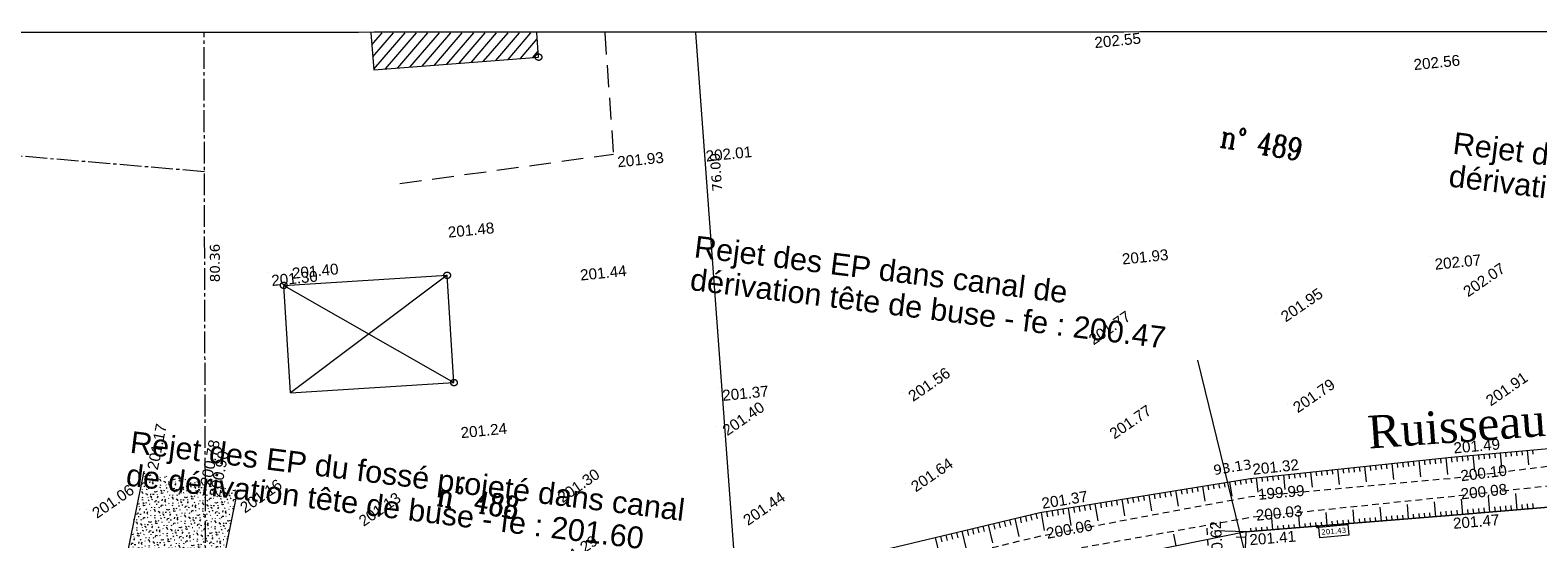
# Model space of a CAD drawing. Header units: millimetres. Extents: x -446952 to 537903, y -185749 to 168493.
# Tile 74 of 155: x -56434 to 81995, y 121791 to 168493. Entities that reach past the tile are written whole.
import ezdxf
from ezdxf.xclip import XClip

# ---------------------------------------------------------------- set-up
doc = ezdxf.new("R2010")
doc.units = ezdxf.units.MM
doc.header["$MEASUREMENT"] = 0
doc.header["$XCLIPFRAME"] = 0
for name, pattern in [('Cadastre', [2900.0000000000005, 2000, -299.9999999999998, 299.9999999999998, -300.0000000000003]), ('CHEMIN', [3000, 2000, -1000]), ('FOSSE', [1000, 600, -400]), ('Wipeout_Contour', [1000, 0, -1000])]:
    doc.linetypes.add(name, pattern=pattern)
for name, color, linetype in [('02 AF-17-0322 ZAE POMME- CHANTIER-2018-09-26_2_0000-VALORIS-NOUE DERIV BASSIN', 7, 'Continuous'), ('02 AF-17-0322 ZAE POMME- CHANTIER-2018-09-26_2_0000-VALORIS-NOUE DERIV BASSIN TEXTE ET COTES', 7, 'Continuous'), ('02 AF-17-0322 ZAE POMME- CHANTIER-2018-09-26_2_02-PAP-EP TEXTE POUR 2000°', 7, 'Continuous'), ('02 AF-17-0322 ZAE POMME- CHANTIER-2018-09-26_2_2D - Dessins placés - Géomètre.2D', 7, 'Continuous'), ('02 AF-17-0322 ZAE POMME- CHANTIER-2018-09-26_2_X-PAP-PL_PT_1_TN décapé', 7, 'Continuous'), ('02 AF-17-0322 ZAE POMME- CHANTIER-2018-09-26_2_X-PTS TOPO-TEXTE TOPOALT', 7, 'Continuous'), ('02 AF-17-0322 ZAE POMME- CHANTIER-2018-09-26_2_X-PTS TOPO-TOPOPOINT', 7, 'Continuous'), ('02 AF-17-0322 ZAE POMME- CHANTIER-2018-09-26_2_Y - FDP TOPO-COTATION', 7, 'Continuous'), ('02 AF-17-0322 ZAE POMME- CHANTIER-2018-09-26_2_Y - FDP TOPO-LIMITES_ 08115', 7, 'Continuous'), ('02 AF-17-0322 ZAE POMME- CHANTIER-2018-09-26_2_Y-FDP TOPO-CADASTRE', 7, 'Continuous'), ('02 AF-17-0322 ZAE POMME- CHANTIER-2018-09-26_2_Y-FDP TOPO-CADASTRE_NUMERO', 7, 'Continuous'), ('02 AF-17-0322 ZAE POMME- CHANTIER-2018-09-26_2_Y-FDP TOPO-TOP_AXE_FOSSE', 7, 'Continuous'), ('02 AF-17-0322 ZAE POMME- CHANTIER-2018-09-26_2_Y-FDP TOPO-TOP_BARBULE', 7, 'Continuous'), ('02 AF-17-0322 ZAE POMME- CHANTIER-2018-09-26_2_Y-FDP TOPO-TOP_BATI', 7, 'Continuous'), ('02 AF-17-0322 ZAE POMME- CHANTIER-2018-09-26_2_Y-FDP TOPO-TOP_BORNE', 7, 'Continuous'), ('02 AF-17-0322 ZAE POMME- CHANTIER-2018-09-26_2_Y-FDP TOPO-TOP_TALUS', 7, 'Continuous'), ('02 AF-17-0322 ZAE POMME- CHANTIER-2018-09-26_2_Y-FDP TOPO-TOP_VEGETATION', 7, 'Continuous'), ('2D - Dessins placés - Géomètre.2D', 7, 'Continuous')]:
    doc.layers.add(name, color=color, linetype=linetype)
doc.styles.add('STYLE_GENERE_1', font='txt')
doc.styles.add('STYLE_GENERE_3', font='verdana.ttf')
doc.styles.add('STYLE_GENERE_4', font='txt')
doc.styles.add('STYLE_GENERE_5', font='Complex.shx')

# ---------------------------------------------------------------- blocks, each defined once
blk = doc.blocks.new('Dessin_1_2', base_point=(-56559339.05599064, -2771872407.820994))
at = {"color": 254, "linetype": 'Wipeout_Contour', "lineweight": 0, "ltscale": 2094265.569888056}
blk.add_wipeout([(-446952.2139278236, -185748.9586169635), (537903.0822630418, -185748.9586169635), (537903.0822630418, 168492.6257651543), (-446952.2139278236, 168063.63398955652)], dxfattribs=at).dxf.layer = '02 AF-17-0322 ZAE POMME- CHANTIER-2018-09-26_2_2D - Dessins placés - Géomètre.2D'
at = {"layer": '02 AF-17-0322 ZAE POMME- CHANTIER-2018-09-26_2_0000-VALORIS-NOUE DERIV BASSIN TEXTE ET COTES', "linetype": 'Continuous', "lineweight": 15}
blk.add_hatch(color=7, dxfattribs=at).paths.add_polyline_path([(61903.42786412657, 122997.8688778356, 0.9999999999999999), (61639.79315378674, 122816.4942949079, 0.9999999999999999)])
at = {"layer": '02 AF-17-0322 ZAE POMME- CHANTIER-2018-09-26_2_Y-FDP TOPO-TOP_BATI', "linetype": 'Continuous', "lineweight": 15, "true_color": 0xa80f02}
h = blk.add_hatch(dxfattribs=at)
h.set_pattern_fill('ANSI31_0002', color=14, style=0, pattern_type=2)
h.set_pattern_definition([(49.07993348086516, (-56559339.05599064, -2771872407.820994), (-599.7757526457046, 519.9098403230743), [])])
h.paths.add_polyline_path([(-9925.195005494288, 168253.9979927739), (-25142.24242226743, 168247.36961984), (-24883.75716337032, 164853.1866213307), (-9755.052448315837, 166019.8463853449)])
at = {"layer": '02 AF-17-0322 ZAE POMME- CHANTIER-2018-09-26_2_Y-FDP TOPO-TOP_VEGETATION', "linetype": 'Continuous', "lineweight": 15, "true_color": 0xa80f02}
h = blk.add_hatch(dxfattribs=at)
h.set_pattern_fill('HAIE_0002', color=14, style=0, pattern_type=2)
h.set_pattern_definition([(143.8171184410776, (-56558188.11986396, -2771871606.982834), (-29157.35111683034, 21209.64110749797), [120.678, -42258.5622]), (196.0921233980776, (-56559659.66693257, -2771870413.207602), (1647.716940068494, 1133.591145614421), [126.2599999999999, -6198.295320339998]), (141.4545852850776, (-56559781.03700019, -2771870448.155373), (-21327.55265322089, 16885.95563844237), [136.92, -47946.3411206]), (145.7775777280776, (-56558620.61845042, -2771871913.552583), (-8963.38960820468, 5971.402409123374), [172.99, -38453.4258316]), (62.97000084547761, (-56559501.1441089, -2771871106.227078), (11323.33946697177, 22355.80424209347), [155.52, -54433.8562558]), (118.1868804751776, (-56559428.14131548, -2771871242.685395), (-1133.591145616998, 1647.716940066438), [154.7599999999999, -17956.01027627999]), (62.59955915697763, (-56559045.99290168, -2771869887.234101), (13485.18220156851, 26270.70347356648), [96.83399999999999, -33903.166]), (103.9710270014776, (-56557945.33403344, -2771871336.234712), (-1753.056496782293, 6076.741965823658), [97.39999999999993, -16990.60749063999]), (157.4323151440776, (-56557973.62820914, -2771871245.001825), (-6696.207316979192, 2675.968528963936), [115.3, -40381.6134626]), (169.5270722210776, (-56557993.90375745, -2771871044.569451), (1647.716940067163, 1133.591145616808), [72.55399999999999, -2755.87312474]), (190.7775777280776, (-56558605.52261093, -2771869964.484492), (34298.60906033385, 6603.439749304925), [155.74, -54470.26113500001]), (79.52707222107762, (-56558778.89070528, -2771870104.586552), (-1133.591145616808, 1647.716940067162), [112.844, -2715.58312474]), (82.89353288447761, (-56558603.40610599, -2771870329.596202), (2465.289415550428, 21116.87353988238), [68.55999999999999, -24014.6291576]), (69.22222575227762, (-56558393.82192311, -2771870614.121544), (8542.031381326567, 22869.93003652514), [90.09999999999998, -31532.67660159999]), (162.8172354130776, (-56559525.36681974, -2771870196.276278), (-12258.82348832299, 3704.220117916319), [92.23999999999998, -48322.6337476]), (106.7824005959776, (-56558729.7752355, -2771870990.662979), (-13404.98662305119, 44184.91070075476), [149.5599999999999, -52348.05899359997]), (149.8732481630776, (-56558772.91897884, -2771870847.499654), (-3914.899231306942, 2161.842734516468), [119.84, -41927.7520832]), (149.5439656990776, (-56558316.04299983, -2771871058.512497), (-3914.899231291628, 2161.842734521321), [175.9199999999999, -32929.97071439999]), (75.71299738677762, (-56558331.10389484, -2771871117.426073), (514.1257944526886, 2781.308085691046), [60.53999999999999, -21199.7516254]), (97.96202104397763, (-56558272.61976242, -2771871333.205189), (-1133.591145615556, 1647.716940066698), [38.22599999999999, -4433.909954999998]), (165.7129973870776, (-56558737.33595408, -2771871562.952272), (-2781.308085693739, 514.1257944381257), [121.14, -21139.1516254]), (193.9710270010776, (-56558759.62671149, -2771871329.385823), (6076.741965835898, 1753.05649673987), [97.40399999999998, -16990.60349063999]), (54.32594857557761, (-56559157.67522921, -2771871354.234918), (13590.52175821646, 19060.37036195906), [66.77999999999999, -53074.54102240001]), (151.0921233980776, (-56559158.02399247, -2771870891.021471), (-2781.308085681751, 514.1257944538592), [38.226, -4433.909954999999]), (79.52707222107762, (-56559062.44735318, -2771870617.804135), (-1133.591145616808, 1647.716940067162), [48.36999999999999, -2780.05712474]), (90.83700469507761, (-56558774.76125669, -2771870613.556797), (-619.4653511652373, 4429.025025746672), [41.15799999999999, -7169.94455092]), (165.7129973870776, (-56559221.8162156, -2771870305.45627), (-2781.308085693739, 514.1257944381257), [60.62, -21199.6716254]), (34.52707222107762, (-56559612.54842082, -2771870775.276388), (-1133.591145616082, 1647.716940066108), [100, -1900]), (180.8370046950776, (-56559375.14419057, -2771872174.594809), (4429.025025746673, 619.4653511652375), [123.14, -7087.96255092]), (177.6571745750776, (-56559673.68304297, -2771871529.399646), (7210.333111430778, 105.339556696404), [142.448, -9857.552000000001]), (70.91142403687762, (-56559860.00913751, -2771871650.596197), (3190.094323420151, 9477.515402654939), [134.434, -47067.26088479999]), (171.2627768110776, (-56560006.57545607, -2771871246.683545), (-43367.33822510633, 6578.295770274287), [133.152, -46557.31811999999]), (60.23702600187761, (-56560202.47552437, -2771870821.119299), (2161.842734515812, 3914.899231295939), [183.52, -59749.776255]), (161.9324288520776, (-56559236.001771, -2771871954.57485), (-31213.85429357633, 10084.408764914), [122, -42679.869118]), (79.52707222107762, (-56559053.98918661, -2771872188.896739), (-1133.591145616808, 1647.716940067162), [56.422, -2772.005124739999]), (187.9620210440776, (-56559430.38220613, -2771871521.046467), (1647.71694006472, 1133.591145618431), [50.87, -4421.265954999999]), (201.9982645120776, (-56559089.74315803, -2771871895.464291), (9372.175845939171, 4020.238788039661), [157.76, -18281.32891458]), (79.52707222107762, (-56559746.34684727, -2771871110.086754), (-1133.591145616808, 1647.716940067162), [141.422, -2687.00512474])])
h.paths.add_polyline_path([(-37401.71758743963, 126289.9722172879), (-46004.4326035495, 128014.508577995), (-49595.78183556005, 110099.343072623), (-40993.06681525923, 108374.8067058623)])
at = {"layer": '02 AF-17-0322 ZAE POMME- CHANTIER-2018-09-26_2_0000-VALORIS-NOUE DERIV BASSIN', "color": 7, "linetype": 'Continuous', "lineweight": 15, "flags": 128}
blk.add_lwpolyline([(91711.63653808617, 125425.3029492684), (73855.85331654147, 123926.7702256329), (55170.72377906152, 122426.9389528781), (36316.43799499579, 118607.6837927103), (17325.20855025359, 114782.8220166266), (3127.860938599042, 111380.5461749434), (-28410.87591142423, 104932.8168458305), (-38552.1051281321, 102305.9456124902), (-51292.64427984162, 102475.7382534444), (-73253.95557686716, 103352.6194356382), (-90001.93355006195, 103813.0386020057), (-113721.8953134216, 106251.1159684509), (-139344.3515317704, 106900.8698686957), (-162975.4193525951, 107905.9155290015), (-173992.3208708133, 108148.2739020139)], dxfattribs=at)
at = {"layer": '02 AF-17-0322 ZAE POMME- CHANTIER-2018-09-26_2_0000-VALORIS-NOUE DERIV BASSIN TEXTE ET COTES', "color": 7, "linetype": 'Continuous', "lineweight": 15, "flags": 128}
blk.add_lwpolyline([(61971.75930433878, 121888.7215862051), (61887.07300851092, 122865.0421816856), (64556.53905745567, 123096.5923434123), (64641.22535351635, 122120.2717479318)], close=True, dxfattribs=at)
at = {"layer": '02 AF-17-0322 ZAE POMME- CHANTIER-2018-09-26_2_02-PAP-EP TEXTE POUR 2000°', "color": 30, "linetype": 'Continuous', "lineweight": 15, "true_color": 0xff6600, "flags": 128}
blk.add_lwpolyline([(50742.93677967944, 138182.6864546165), (58104.98124261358, 108167.8109364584)], dxfattribs=at)
at = {"layer": '02 AF-17-0322 ZAE POMME- CHANTIER-2018-09-26_2_X-PTS TOPO-TOPOPOINT', "color": 14, "linetype": 'Continuous', "lineweight": 15, "true_color": 0xa80f02}
for p, q in [((40925.91057362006, 168058.2056040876), (40925.95176648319, 168058.2339437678)), ((-9756.441751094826, 166018.8667098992), (-9756.40055823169, 166018.8950495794)), ((70227.72408782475, 166035.1312411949), (70227.76528068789, 166035.1595813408)), ((-2881.293519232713, 157113.7940855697), (-2881.252326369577, 157113.8224257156)), ((5229.805665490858, 157636.5830632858), (5229.846858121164, 157636.6114029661)), ((-18442.20336626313, 150652.8007071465), (-18442.16217339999, 150652.8290468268)), ((43449.67372476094, 148187.7012974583), (43449.71491762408, 148187.7296371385)), ((-32748.91903886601, 146880.6155649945), (-32748.87784600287, 146880.6439046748)), ((72160.06243199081, 147711.9606472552), (72160.10362485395, 147711.9889874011)), ((-34651.61333984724, 146212.5825514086), (-34651.57214698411, 146212.6108910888)), ((-18146.30325447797, 145987.1630184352), (-18146.26206161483, 145987.1913581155)), ((-6297.862698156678, 146715.8178435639), (-6297.821505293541, 146715.8461832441)), ((-33150.31936096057, 145064.4462308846), (-33150.27816809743, 145064.4745705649)), ((74637.75232288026, 144814.0643369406), (74637.7935157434, 144814.0926770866)), ((57894.12040419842, 142508.7940613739), (57894.16159706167, 142508.8224010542)), ((40255.71857176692, 140408.4720592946), (40255.75976463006, 140408.5003994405)), ((-17521.34679287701, 136133.0943149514), (-17521.30560001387, 136133.1226546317)), ((6750.509547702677, 135662.3018882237), (6750.550740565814, 135662.330227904)), ((23684.88500260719, 135217.926279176), (23684.92619547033, 135217.9546188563)), ((76717.16933574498, 134796.0868021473), (76717.21052860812, 134796.115141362)), ((59009.2248059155, 134171.2409313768), (59009.26599877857, 134171.2692705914)), ((-17274.5009777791, 132240.9267481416), (-17274.45978491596, 132240.9550878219)), ((6626.430569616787, 132077.0270284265), (6626.471762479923, 132077.0553681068)), ((42162.15540788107, 131769.3182481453), (42162.19660074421, 131769.3465882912)), ((74041.63494024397, 129304.2684718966), (74041.6761331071, 129304.2968115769)), ((-46004.4326035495, 128014.508577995), (-46004.39141068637, 128014.5369181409)), ((74380.88585173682, 127385.5965761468), (74380.92704459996, 127385.6249158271)), ((-40337.70854707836, 126125.6818594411), (-40337.66735421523, 126125.7101991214)), ((23936.384575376, 126907.6989707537), (23936.42576823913, 126907.727310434)), ((55595.52645932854, 127335.2741803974), (55595.56765219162, 127335.302519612)), ((-38780.0802067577, 125223.6541649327), (-38780.03901389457, 125223.6825041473)), ((-37666.81959952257, 124967.5315166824), (-37666.77840665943, 124967.5598563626)), ((-8504.23030724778, 125916.9985996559), (-8504.189114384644, 125917.0269393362)), ((55669.50208687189, 125689.2742980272), (55669.54327973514, 125689.3026377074)), ((74393.16485862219, 125728.709670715), (74393.20605148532, 125728.7380099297)), ((-51252.95031589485, 124478.9054272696), (-51252.90912303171, 124478.9337674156)), ((-26763.83552148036, 123751.0156556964), (-26763.79432861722, 123751.0439953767)), ((8523.830966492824, 123828.5691891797), (8523.87215935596, 123828.59752886)), ((36285.22101550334, 124200.0322309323), (36285.26220836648, 124200.0605706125)), ((55589.05768061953, 123771.9601113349), (55589.09887348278, 123771.9884510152)), ((73855.85483622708, 123926.7679601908), (73855.89602885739, 123926.7962998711)), ((36361.87803599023, 122066.7154015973), (36361.91922885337, 122066.7437412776)), ((51590.87358967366, 122767.9611565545), (51590.91478253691, 122767.9894962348)), ((55170.72529874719, 122426.9366869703), (55170.76649161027, 122426.9650266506))]:
    blk.add_line(p, q, dxfattribs=at)
at = {"layer": '02 AF-17-0322 ZAE POMME- CHANTIER-2018-09-26_2_Y - FDP TOPO-LIMITES_ 08115', "color": 14, "linetype": 'Continuous', "lineweight": 15, "true_color": 0xa80f02, "flags": 128}
blk.add_lwpolyline([(4654.188888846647, 168260.3486067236), (8365.726632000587, 117996.9611717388)], dxfattribs=at)
at = {"layer": '02 AF-17-0322 ZAE POMME- CHANTIER-2018-09-26_2_Y-FDP TOPO-CADASTRE', "color": 171, "linetype": 'Cadastre', "lineweight": 15, "flags": 128}
for points in [[(-40287.29355597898, 106937.6538097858), (-40431.77909620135, 155494.1826784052), (-40469.70712585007, 168240.6931503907)], [(-40431.77909620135, 155494.1826784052), (-62757.32233451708, 157378.8966252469)]]:
    blk.add_lwpolyline(points, dxfattribs=at)
at = {"layer": '02 AF-17-0322 ZAE POMME- CHANTIER-2018-09-26_2_Y-FDP TOPO-TOP_AXE_FOSSE', "color": 14, "linetype": 'FOSSE', "lineweight": 15, "true_color": 0xa80f02, "flags": 128}
for points in [[(-173634.8673415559, 111097.3245427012), (-163207.6016169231, 110641.0908997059), (-138858.8886855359, 109612.6893679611), (-113460.9856147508, 109922.7171577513), (-89260.54483775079, 106018.7731813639), (-73175.35223469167, 105870.708857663), (-51326.87183708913, 104799.6777682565), (-38711.68984758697, 104081.386060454), (-28204.64755857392, 107923.4841531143), (2451.278660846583, 114384.1123436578), (16900.24969277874, 117365.9507334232), (36361.87803599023, 122066.7154015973), (55669.50208687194, 125689.2742980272), (74380.88585173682, 127385.5965761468), (91060.76855275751, 129497.711379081), (118815.3713449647, 130789.4210899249), (135648.1700790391, 132250.540743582), (150938.9589202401, 132823.1529537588), (169238.9449141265, 134503.4792339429), (186000.3987366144, 134734.4871456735), (199469.9472944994, 135798.3597861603), (221187.0273250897, 136848.473183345), (237829.3998902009, 137578.9664750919), (253508.0264389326, 138716.9970367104), (266942.969231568, 141200.2707645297), (285543.7370030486, 145246.8794332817), (298667.8248489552, 146888.7571785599), (320992.3089728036, 150221.1484406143), (335073.829604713, 152343.2890879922), (352159.1325843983, 155753.9162700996), (362952.5965470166, 157002.5380006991), (370561.3023663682, 158698.9225400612), (372109.5853905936, 158664.4020043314)], [(-173542.9280766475, 108848.2862613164), (-163178.9241082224, 108602.2143410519), (-139092.885926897, 108086.1788755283), (-113689.7260663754, 108226.2497078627), (-89790.58080592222, 104497.3686095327), (-51223.4534093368, 103682.5163485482), (-38572.33529032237, 103162.5213818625), (-27796.18539295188, 106507.6032727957), (2881.60526559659, 112724.7341428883), (36367.69665957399, 120320.4178502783), (55589.05768061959, 123771.9601113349), (74393.16485862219, 125728.709670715), (91175.72794382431, 127571.6020036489), (118522.2394477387, 129133.6198691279), (136271.5734843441, 130134.087770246), (151622.2289352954, 131279.5315291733), (169381.8589196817, 132771.3892878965), (186065.41097437, 133094.4586652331), (198563.0856998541, 134058.9771266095), (221075.7912829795, 135386.9987418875), (237791.935274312, 135738.5596204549), (253487.2191026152, 137445.184529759), (267190.4677387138, 139998.9492055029), (285898.6938942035, 143335.3714887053), (299074.8263550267, 145212.1180454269), (321700.8073457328, 149020.1821327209), (335406.6972773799, 151051.4020547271), (353027.8336128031, 154143.6589839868), (363632.4319752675, 155409.2154353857), (370508.4714115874, 157074.9247297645), (372109.5853905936, 158664.4020043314), (373294.2171850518, 156693.7286392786)], [(51590.87358990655, 122767.9611565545), (53308.47933486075, 98289.88706506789), (58791.289141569, 98623.23597911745), (71096.2586050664, 98101.78987681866), (92399.51223733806, 97251.63152487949), (115432.617677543, 96298.87345200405), (124086.636729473, 95877.7570463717)]]:
    blk.add_lwpolyline(points, dxfattribs=at)
at = {"layer": '02 AF-17-0322 ZAE POMME- CHANTIER-2018-09-26_2_Y-FDP TOPO-TOP_BARBULE', "color": 14, "linetype": 'Continuous', "lineweight": 15, "true_color": 0xa80f02}
for p, q in [((69071.47390691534, 128773.7382133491), (69118.90781152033, 128329.3636641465)), ((69568.64949961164, 128826.8082635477), (69616.28632287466, 128380.5327131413)), ((70065.8250920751, 128879.8783137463), (70113.66483422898, 128431.7017626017)), ((70563.00068453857, 128932.9483639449), (70611.04334488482, 128482.8708125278)), ((71060.17627700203, 128986.0184141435), (71220.99487476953, 127479.4232388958)), ((71557.35186946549, 129039.0884643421), (71605.80036736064, 128585.2089114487)), ((72054.52746192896, 129092.1585145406), (72103.17887848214, 128636.3779604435)), ((72551.70305439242, 129145.2285647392), (72600.55738960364, 128687.5470099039)), ((73048.87864685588, 129198.2986149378), (73097.93590095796, 128738.7160593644)), ((73546.05423908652, 129251.3686651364), (73710.25481464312, 127713.0901440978)), ((74043.23269094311, 129304.4093777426), (74084.16629785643, 128840.2586644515)), ((74541.29957610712, 129348.3340637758), (74581.95827452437, 128887.3005644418)), ((75039.3664610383, 129392.2587484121), (75079.62444371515, 128935.7690131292)), ((75537.4333462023, 129436.1834335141), (75577.2906126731, 128984.2374618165)), ((76035.50023159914, 129480.108118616), (76167.02206612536, 127988.7674245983)), ((76533.56711629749, 129524.0328041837), (76572.622950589, 129081.1743596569)), ((77031.6340014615, 129567.9574897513), (77070.2891200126, 129129.6428083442)), ((77529.7008866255, 129611.8821743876), (77567.95528897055, 129178.1112570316)), ((78027.76777178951, 129655.8068599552), (78065.62145816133, 129226.5797057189)), ((78525.83465672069, 129699.7315455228), (78650.677890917, 128284.1202449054)), ((79023.9015418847, 129743.6562301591), (79060.95379631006, 129323.5166035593)), ((79521.9684270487, 129787.5809157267), (79558.61996503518, 129371.9850527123)), ((80020.03531197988, 129831.5056012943), (80056.28613422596, 129420.4535013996)), ((80518.10219714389, 129875.4302859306), (80553.9523031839, 129468.9219505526)), ((81016.1690823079, 129919.3549714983), (81134.3337161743, 128579.473064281)), ((81514.2359674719, 129963.2796561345), (81549.28464133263, 129565.858848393)), ((56144.9085021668, 127393.9169072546), (56285.43523389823, 126077.4218086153)), ((56642.08409463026, 127446.9869574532), (56684.44503278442, 127050.1374267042)), ((57139.25968709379, 127500.0570076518), (57181.82354367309, 127101.3064766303)), ((57636.43527955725, 127553.1270578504), (57679.20205479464, 127152.4755265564)), ((58133.61087202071, 127606.1971085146), (58176.58056614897, 127203.6445755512)), ((58630.78646448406, 127659.2671587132), (58774.69517353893, 126311.0887138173)), ((59127.96205694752, 127712.3372089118), (59171.33758839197, 127305.982674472)), ((59625.13764941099, 127765.4072591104), (59668.71609974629, 127357.1517243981)), ((60122.31324187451, 127818.4773093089), (60166.09461063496, 127408.3207733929)), ((60619.48883457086, 127871.5473595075), (60663.4731217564, 127459.4898228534)), ((61116.66442680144, 127924.6174097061), (61263.95511387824, 126544.7556185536)), ((61613.84001973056, 127977.687459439), (61658.23014446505, 127561.8279217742)), ((62111.01561219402, 128030.7575101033), (62155.60865535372, 127612.9969712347)), ((62608.19120465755, 128083.8275603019), (62652.98716647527, 127664.1660206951)), ((63105.36679712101, 128136.8976105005), (63150.3656778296, 127715.3350701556)), ((63602.54238958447, 128189.967660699), (63753.21505421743, 126778.4225242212)), ((64099.71798204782, 128243.0377108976), (64145.12270007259, 127817.6731690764)), ((64596.89357451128, 128296.1077610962), (64642.50121119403, 127868.8422185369)), ((65094.0691669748, 128349.1778112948), (65139.87972254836, 127920.0112679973)), ((65591.24475943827, 128402.2478614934), (65637.25823343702, 127971.1803174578)), ((66088.42035190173, 128455.3179121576), (66242.47499409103, 127012.0894294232)), ((66585.5959443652, 128508.3879623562), (66632.01525591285, 128073.5184163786)), ((67082.77153682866, 128561.4580120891), (67129.39376680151, 128124.6874663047)), ((67579.94712952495, 128614.5280627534), (67626.77227815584, 128175.8565157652)), ((68077.12272175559, 128667.598112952), (68124.15078881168, 128227.02556476)), ((68574.29831445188, 128720.6681631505), (68731.73493443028, 127245.7563341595)), ((47257.21815384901, 125981.4574802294), (47327.95145984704, 125545.8031450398)), ((47750.75537169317, 126061.5887138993), (47821.01721077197, 125628.8381963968)), ((48244.29258953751, 126141.7199471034), (48314.08296192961, 125711.8732472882)), ((48737.82980738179, 126221.8511803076), (48968.89282500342, 124798.7082405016)), ((49231.36702545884, 126301.9824135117), (49300.21446354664, 125877.9433495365)), ((49724.90424330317, 126382.1136467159), (49793.28021447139, 125960.9783999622)), ((50218.44146114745, 126462.24487992), (50286.34596539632, 126044.0134513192)), ((50711.9786792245, 126542.3761131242), (50779.41171632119, 126127.0485026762)), ((51205.51589706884, 126622.5073458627), (51428.72113145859, 125247.7613701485)), ((51699.05311491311, 126702.6385795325), (51765.54321840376, 126293.1186044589)), ((52192.59033275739, 126782.7698127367), (52258.60896932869, 126376.1536553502)), ((52686.1275508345, 126862.9010459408), (52751.67472025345, 126459.1887062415)), ((53179.66476867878, 126943.032279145), (53244.74047094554, 126542.2237575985)), ((53673.20198629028, 127023.1635123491), (53888.54943791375, 125696.8144993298)), ((54166.73920460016, 127103.2947455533), (54230.87197279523, 126708.2938593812)), ((54660.27642244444, 127183.4259787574), (54723.93772395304, 126791.3289102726)), ((55153.81364028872, 127263.5572124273), (55217.0034748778, 126874.3639616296)), ((55647.73290970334, 127340.846857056), (55689.68801030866, 126947.7993282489)), ((38867.08544909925, 124619.2265157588), (39129.57959848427, 123002.4957228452)), ((39360.62266740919, 124699.3577489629), (39438.899445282, 124217.2423284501)), ((39854.15988502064, 124779.4889821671), (39931.96519620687, 124300.2773798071)), ((40347.69710333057, 124859.6202153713), (40425.03094713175, 124383.3124311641)), ((40841.23432094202, 124939.7514490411), (40918.09669782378, 124466.3474820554)), ((41334.7715387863, 125019.8826817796), (41589.4079054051, 123451.5488520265)), ((41828.30875663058, 125100.0139154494), (41904.22819967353, 124632.4175838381)), ((42321.84597447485, 125180.1451481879), (42397.29395036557, 124715.4526351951)), ((42815.38319278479, 125260.276381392), (42890.3597017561, 124798.4876860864)), ((43308.92041039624, 125340.4076145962), (43383.42545244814, 124881.5227369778)), ((43802.45762847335, 125420.538848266), (44049.23621186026, 123900.6019816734)), ((44295.99484631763, 125500.6700814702), (44369.55695453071, 125047.5928392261)), ((44789.5320641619, 125580.8013146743), (44862.62270522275, 125130.6278901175)), ((45283.06928223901, 125660.9325474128), (45355.68845638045, 125213.6629410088)), ((45776.60649985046, 125741.0637810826), (45848.75420707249, 125296.6979919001)), ((46270.14371792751, 125821.1950138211), (46509.06451831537, 124349.6551108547)), ((46763.68093577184, 125901.3262474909), (46834.88570915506, 125462.7680941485)), ((67630.64968951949, 123427.0787639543), (67528.88892188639, 124694.8301112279)), ((70122.63456772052, 123627.1071787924), (70017.09823909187, 124941.8950490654)), ((72614.61944592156, 123827.1355945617), (72505.30755629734, 125188.9599873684)), ((75106.23153804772, 124031.7048523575), (74988.12697332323, 125438.9811013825)), ((76600.97682329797, 124157.1501884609), (76564.77323191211, 124588.5344808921)), ((77099.22525186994, 124198.9653003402), (77062.76425340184, 124633.4167313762)), ((77597.47368020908, 124240.7804122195), (77475.07899410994, 125699.1756460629)), ((78095.72210878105, 124282.5955240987), (78058.74629591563, 124723.1812332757)), ((78593.97053688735, 124324.410635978), (78556.73731670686, 124768.0634842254)), ((79092.21896545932, 124366.2257478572), (79054.72833796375, 124812.9457356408)), ((79590.46739379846, 124408.0408602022), (79552.71935875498, 124857.8279865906)), ((80088.7158221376, 124449.8559720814), (79962.03101512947, 125959.3701907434)), ((80586.96425070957, 124491.6710839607), (80548.70140126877, 124947.59248849)), ((81085.21267904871, 124533.4861963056), (81046.69242229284, 124992.4747399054)), ((81583.46110738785, 124575.3013081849), (81544.6834433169, 125037.3569908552)), ((32507.1034661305, 123297.9123801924), (32624.25829323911, 122807.2628192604)), ((32993.4319892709, 123414.0354515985), (33110.51395389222, 122923.6910422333)), ((33479.76051194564, 123530.1585234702), (33596.76961431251, 123040.1192652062)), ((33966.08903508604, 123646.2815953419), (34355.87650088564, 122013.8345723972)), ((34452.41755822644, 123762.4046662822), (34569.28093515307, 123272.975711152)), ((34938.74608113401, 123878.5277381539), (35055.53659557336, 123389.4039336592)), ((35425.07460380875, 123994.65080956), (35541.79225622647, 123505.8321570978)), ((35911.40312694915, 124110.7738814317), (36028.15303339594, 123621.8201466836)), ((36399.39935964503, 124218.570349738), (36669.75129226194, 122553.4425931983)), ((36892.93657795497, 124298.7015824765), (36973.57069065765, 123802.0670739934)), ((37386.47379556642, 124378.8328161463), (37466.63644134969, 123885.1021248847)), ((37880.01101341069, 124458.9640493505), (37959.70219204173, 123968.1371757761)), ((38373.54823125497, 124539.0952825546), (38452.7679429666, 124051.1722266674)), ((57662.71017671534, 122626.9651027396), (57576.05165376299, 123706.5703589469)), ((60154.69505491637, 122826.9935175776), (60064.26097096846, 123953.6352967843)), ((60653.09203060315, 122866.9992010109), (60625.73527165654, 123207.8139260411)), ((61151.48900628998, 122907.0048835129), (61123.90571383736, 123250.6418004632)), ((61649.88598197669, 122947.0105669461), (61622.07615578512, 123293.4696748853)), ((62148.28295766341, 122987.0162494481), (62120.24659773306, 123336.2975493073)), ((62646.67993311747, 123027.021933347), (62552.47028817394, 124200.7002350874)), ((63145.07690880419, 123067.0276163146), (63116.58748162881, 123421.9532981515)), ((63643.47388425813, 123107.0332992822), (63614.75792380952, 123464.7811725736)), ((64141.87085994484, 123147.0389822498), (64112.92836552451, 123507.60904653)), ((64640.26783563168, 123187.0446652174), (64611.09880770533, 123550.4369214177)), ((65138.66481131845, 123227.050348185), (65040.67960537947, 124447.7651729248)), ((65637.06178700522, 123267.0560311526), (65607.4396913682, 123636.0926697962)), ((66135.458762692, 123307.0617145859), (66105.61013354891, 123678.9205446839)), ((66633.85573837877, 123347.0673975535), (66603.78057549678, 123721.748419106)), ((67132.25271383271, 123387.0730809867), (67101.95101721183, 123764.5762935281)), ((68129.04666520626, 123467.0844469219), (68098.29190134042, 123850.2320428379)), ((68627.44364089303, 123507.0901298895), (68596.46234305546, 123893.0599167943)), ((69125.84061657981, 123547.0958128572), (69094.632785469, 123935.8877912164)), ((69624.23759226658, 123587.1014958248), (69592.80322741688, 123978.7156656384)), ((70621.0315434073, 123667.1128622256), (70589.14411154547, 124064.3714144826)), ((71119.42851886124, 123707.1185447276), (71087.31455349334, 124107.1992889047)), ((71617.82549478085, 123747.1242281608), (71585.48499544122, 124150.0271633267)), ((72116.22247000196, 123787.1299115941), (72083.65543715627, 124192.8550377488)), ((73113.0164213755, 123867.1412775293), (73079.99632081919, 124278.510786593)), ((73611.41339729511, 123907.1469604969), (73578.1667629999, 124321.3386614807)), ((74109.73468136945, 123948.074628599), (74074.76887915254, 124364.7100306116)), ((74607.98310970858, 123989.8897409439), (74572.80914758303, 124409.0054761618)), ((75604.47996638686, 124073.5199647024), (75568.79118963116, 124498.7699780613)), ((76102.728394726, 124115.3350765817), (76066.78221065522, 124543.6522294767)), ((26671.16119054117, 121904.4355214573), (27064.59178070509, 120256.7309341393)), ((27157.48971368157, 122020.5585928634), (27275.44602815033, 121526.5523679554)), ((27643.81823658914, 122136.6816642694), (27761.70168857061, 121642.9805904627)), ((28130.14675949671, 122252.8047361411), (28247.95734922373, 121759.4088139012)), ((28616.47528286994, 122368.9278075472), (28734.21300964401, 121875.8370364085)), ((29102.80380554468, 122485.0508789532), (29495.02002068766, 120842.432146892)), ((29589.13232845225, 122601.1739508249), (29706.72433048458, 122108.6934823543)), ((30075.46085135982, 122717.2970222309), (30192.97999067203, 122225.1217053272)), ((30561.78937450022, 122833.420093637), (30679.23565155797, 122341.5499278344)), ((31048.11789740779, 122949.5431655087), (31165.49131197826, 122457.9781508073)), ((31534.44642031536, 123065.6662373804), (31925.44826090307, 121428.1333596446)), ((32020.77494322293, 123181.7893087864), (32138.00263281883, 122690.8345967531)), ((48801.56687826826, 121136.7558115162), (48580.09221887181, 122230.0963047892)), ((55170.72529874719, 122426.9366869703), (52318.06710286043, 122539.8117494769)), ((55150.95657802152, 121927.3276422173), (54308.35396231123, 121960.6680623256)), ((55669.12227420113, 122466.9423699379), (55644.06595977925, 122779.0978047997)), ((56167.51925012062, 122506.9480529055), (56142.2012941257, 122822.3630562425)), ((56665.91622557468, 122546.9537358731), (56640.37173607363, 122865.1909306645)), ((57164.31320149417, 122586.9594193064), (57138.54217825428, 122908.0188050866)), ((58161.10715240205, 122666.9707857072), (58134.88306191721, 122993.6745539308)), ((58659.50412785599, 122706.9764686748), (58633.05350386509, 123036.5024278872)), ((59157.9011037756, 122746.9821516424), (59131.22394581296, 123079.3303027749)), ((59656.29807922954, 122786.98783461), (59629.3943877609, 123122.158177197))]:
    blk.add_line(p, q, dxfattribs=at)
at = {"layer": '02 AF-17-0322 ZAE POMME- CHANTIER-2018-09-26_2_Y-FDP TOPO-TOP_BATI', "color": 14, "linetype": 'CHEMIN', "lineweight": 15, "true_color": 0xa80f02}
blk.add_line((-22487.41834756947, 154403.8320695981), (-2879.904969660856, 157114.773215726), dxfattribs=at)
at = {"layer": '02 AF-17-0322 ZAE POMME- CHANTIER-2018-09-26_2_Y-FDP TOPO-TOP_BATI', "color": 14, "linetype": 'Continuous', "lineweight": 15, "true_color": 0xa80f02, "flags": 128}
for points in [[(-25142.24242226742, 168247.36961984), (-24883.75716337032, 164853.1866213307), (-9755.052448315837, 166019.8463853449), (-9925.19500549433, 168253.9979927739)], [(-33148.93511060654, 145065.4223375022), (-18144.91901692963, 145988.1391092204)], [(-18144.91942903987, 145988.1388181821), (-32523.97867927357, 135211.3531371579)], [(-17519.96295905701, 136134.0701100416), (-18144.91942903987, 145988.1388181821)], [(-32523.9782669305, 135211.3534286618), (-33148.93511060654, 145065.4223375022)], [(-33148.93511060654, 145065.4223375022), (-17519.96254671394, 136134.0704006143)], [(-32523.97867927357, 135211.3531371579), (-17519.96295905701, 136134.0701100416)]]:
    blk.add_lwpolyline(points, dxfattribs=at)
at = {"layer": '02 AF-17-0322 ZAE POMME- CHANTIER-2018-09-26_2_Y-FDP TOPO-TOP_BATI', "color": 14, "linetype": 'CHEMIN', "lineweight": 15, "true_color": 0xa80f02, "flags": 128}
blk.add_lwpolyline([(-3681.117660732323, 168256.7178419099), (-2879.904281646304, 157114.7737004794)], dxfattribs=at)
at = {"layer": '02 AF-17-0322 ZAE POMME- CHANTIER-2018-09-26_2_Y-FDP TOPO-TOP_BORNE', "color": 254, "linetype": 'Continuous', "lineweight": 15, "true_color": 0xcccccc}
for centre, radius in [((-9756.441751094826, 166018.8667098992), 300.0022218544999), ((-33150.31936096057, 145064.4462308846), 300.0022169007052), ((-18146.30325447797, 145987.1630184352), 300.0022114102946), ((-17521.34679287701, 136133.0943149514), 300.0022049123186)]:
    blk.add_circle(centre, radius, dxfattribs=at)
at = {"layer": '02 AF-17-0322 ZAE POMME- CHANTIER-2018-09-26_2_Y-FDP TOPO-TOP_TALUS', "color": 14, "linetype": 'Continuous', "lineweight": 15, "true_color": 0xa80f02, "flags": 128}
for points in [[(55170.72529874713, 122426.9366869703), (73855.85483622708, 123926.7679601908), (91711.63805753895, 125425.3006838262), (118351.1903271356, 127570.3053791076), (136666.2327290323, 127764.3738463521), (151548.3753971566, 129366.7517062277), (169320.0188557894, 130340.084945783), (186201.237986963, 130822.2069134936), (199660.1541968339, 131797.4401004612), (218100.6291964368, 133031.8506583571), (237640.502271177, 133876.7937803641), (253565.0205683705, 134322.1936677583), (267232.5565160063, 137896.4712549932), (285873.4629574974, 141568.9263613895), (301838.2822293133, 144002.3405412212), (320929.6480977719, 147143.5374133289), (335929.1466890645, 149598.6306983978), (351486.1189654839, 151070.5133788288), (363954.108314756, 153687.2263737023), (369806.8205804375, 155737.6894839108), (371346.3036505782, 155204.3116944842)], [(-165864.2667127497, 125293.1390702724), (-168586.0316663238, 118788.7642029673), (-170193.7672023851, 111880.7119172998), (-163541.4975411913, 111927.4153169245), (-138744.5056918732, 111694.1534033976), (-113256.9153886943, 111143.3953833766), (-88798.9769306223, 109037.0278200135), (-73094.71276641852, 108458.1752372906), (-51159.74998899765, 107676.0503547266), (-27997.71173165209, 110315.0239409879), (2858.942696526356, 116706.1885767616), (16284.07547662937, 119424.2595890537), (36285.22101550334, 124200.0322309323), (55595.52645932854, 127335.2741803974), (74041.63494024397, 129304.2684718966), (91265.52586297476, 130823.2491747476), (118485.0547769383, 132950.9307420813), (134993.0126889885, 133977.3660968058), (150916.9045716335, 135244.0781099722), (169513.4629420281, 136066.3636988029), (186154.5124737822, 136906.4026465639), (199532.7896081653, 137838.2960194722), (221051.2946037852, 138829.4776305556), (232716.4826972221, 139646.6063377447)], [(55170.72529874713, 122426.9366869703), (54363.63888851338, 102029.6796127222), (59413.98090373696, 100295.7792389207)]]:
    blk.add_lwpolyline(points, dxfattribs=at)
at = {"layer": '02 AF-17-0322 ZAE POMME- CHANTIER-2018-09-26_2_Y-FDP TOPO-TOP_VEGETATION', "color": 14, "linetype": 'Continuous', "lineweight": 15, "true_color": 0xa80f02, "flags": 128}
for points in [[(-46004.4326035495, 128014.508577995), (-49595.78183556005, 110099.343072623)], [(-37401.71758743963, 126289.9722172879), (-40993.06681525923, 108374.8067058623)]]:
    blk.add_lwpolyline(points, dxfattribs=at)
at = {"layer": '02 AF-17-0322 ZAE POMME- CHANTIER-2018-09-26_2_0000-VALORIS-NOUE DERIV BASSIN TEXTE ET COTES', "color": 7, "linetype": 'Continuous', "lineweight": 15}
for s, insert, char_height, attachment_point, rotation, style in [('\\A1;{\\pql;\\fTimes New Roman|b0|i0|c0|p22;Ruisseau Mayral}', (66267.69364016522, 133067.0021454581), 3000, 1, 4.129725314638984, 'STYLE_GENERE_1'), ('\\A1;{\\pql;\\fVerdana|b0|i0|c0|p38;201.43}', (62105.58874017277, 122391.4480338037), 480.0000000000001, 4, 4.957442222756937, 'STYLE_GENERE_3')]:
    blk.add_mtext(s, dxfattribs=dict(at, insert=insert, char_height=char_height, attachment_point=attachment_point, rotation=rotation, style=style))
at = {"layer": '02 AF-17-0322 ZAE POMME- CHANTIER-2018-09-26_2_02-PAP-EP TEXTE POUR 2000°', "color": 30, "linetype": 'Continuous', "lineweight": 15, "true_color": 0xff6600, "char_height": 2000, "attachment_point": 1, "style": 'STYLE_GENERE_4'}
for s, insert, width, rotation, line_spacing_factor in [('\\A1;{\\pql;\\fArial|b0|i0|c0|p38;Rejet des EP dans canal de \\fArial|b0|i0|c0|p38;dérivation tête de buse - fe : 201.15}', (74353.50686027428, 159139.3788520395), 45265.12919407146, 352.9642116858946, 0.9070403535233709), ('\\A1;{\\pql;\\fArial|b0|i0|c0|p38;Rejet des EP dans canal de dérivation \\fArial|b0|i0|c0|p38;tête de buse - fe : 200.47}', (4697.399157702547, 149633.0299756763), 47045.14123128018, 352.9642116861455, 0.9074272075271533), ('\\A1;{\\pql;\\fArial|b0|i0|c0|p38;Rejet des EP du fossé projeté dans canal \\fArial|b0|i0|c0|p38;de dérivation tête de buse - fe : 201.60 }', (-47092.27054070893, 131691.9532052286), 51435.44354113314, 352.96421168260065, 0.90834637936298)]:
    blk.add_mtext(s, dxfattribs=dict(at, insert=insert, width=width, rotation=rotation, line_spacing_factor=line_spacing_factor))
at = {"layer": '02 AF-17-0322 ZAE POMME- CHANTIER-2018-09-26_2_X-PTS TOPO-TEXTE TOPOALT', "color": 14, "linetype": 'Continuous', "lineweight": 15, "true_color": 0xa80f02, "char_height": 1000, "style": 'STYLE_GENERE_4'}
for s, insert, attachment_point, rotation in [('\\A1;{\\pql;\\fArial|b0|i0|c0|p38;202.55}', (41240.48989493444, 167838.6131884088), 1, 5.7489180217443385), ('\\A1;{\\pql;\\fArial|b0|i0|c0|p38;202.56}', (70542.30338160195, 165815.5388154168), 1, 5.748913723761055), ('\\A1;{\\pql;\\fArial|b0|i0|c0|p38;201.93}', (-2566.714163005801, 156894.2016998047), 1, 5.748925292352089), ('\\A1;{\\pql;\\fArial|b0|i0|c0|p38;202.01}', (5544.385015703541, 157416.9906710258), 1, 5.748924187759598), ('\\A1;{\\pql;\\fArial|b0|i0|c0|p38;201.48}', (-18127.62399878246, 150433.2083355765), 1, 5.748928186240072), ('\\A1;{\\pql;\\fArial|b0|i0|c0|p38;201.93}', (43764.25303800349, 147968.108898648), 1, 5.748919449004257), ('\\A1;{\\pql;\\fArial|b0|i0|c0|p38;201.40}', (-32434.33965848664, 146661.0231995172), 1, 5.748930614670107), ('\\A1;{\\pql;\\fArial|b0|i0|c0|p38;201.44}', (-5983.283342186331, 146496.2254691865), 1, 5.748926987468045), ('\\A1;{\\pql;\\fArial|b0|i0|c0|p38;202.07}', (72474.64172040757, 147492.3682380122), 1, 5.748915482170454), ('\\A1;{\\pql;\\fArial|b0|i0|c0|p38;202.07}', (75019.19402990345, 144773.0372303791), 1, 34.527072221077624), ('\\A1;{\\pql;\\fArial|b0|i0|c0|p38;201.30}', (-34337.03395806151, 145992.9901879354), 1, 5.748930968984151), ('\\A1;{\\pql;\\fArial|b0|i0|c0|p38;201.95}', (58275.56211122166, 142467.7669571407), 1, 34.527072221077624), ('\\A1;{\\pql;\\fArial|b0|i0|c0|p38;201.77}', (40637.16027785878, 140367.44495413), 1, 34.527072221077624), ('\\A1;{\\pql;\\fArial|b0|i0|c0|p38;201.56}', (24066.32670916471, 135176.8991730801), 1, 34.527072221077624), ('\\A1;{\\pql;\\fArial|b0|i0|c0|p38;201.37}', (7065.088889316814, 135442.7095190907), 1, 5.748926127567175), ('\\A1;{\\pql;\\fArial|b0|i0|c0|p38;201.79}', (59390.66651224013, 134130.2138271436), 1, 34.527072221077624), ('\\A1;{\\pql;\\fArial|b0|i0|c0|p38;201.91}', (77098.61104346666, 134755.0596946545), 1, 34.527072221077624), ('\\A1;{\\pql;\\fArial|b0|i0|c0|p38;201.40}', (7007.87227547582, 132035.9999241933), 1, 34.527072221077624), ('\\A1;{\\pql;\\fArial|b0|i0|c0|p38;201.77}', (42543.59711583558, 131728.2911411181), 1, 34.527072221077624), ('\\A1;{\\pql;\\fArial|b0|i0|c0|p38;201.17}', (-45702.11219902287, 128250.6936161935), 1, 78.66449645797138), ('\\A1;{\\pql;\\fArial|b0|i0|c0|p38;201.24}', (-16959.92161748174, 132021.3343949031), 1, 5.748929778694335), ('\\A1;{\\pql;\\fArial|b0|i0|c0|p38;200.78}', (-40339.56407243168, 126677.8170420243), 4, 78.6644963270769), ('\\A1;{\\pql;\\fArial|b0|i0|c0|p38;201.49}', (74305.97318421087, 129619.395918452), 7, 5.039894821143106), ('\\A1;{\\pql;\\fArial|b0|i0|c0|p38;200.90}', (-39007.89978972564, 125566.1132922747), 7, 78.66449631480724), ('\\A1;{\\pql;\\fArial|b0|i0|c0|p38;201.64}', (24317.82628309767, 126866.6718660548), 1, 34.527072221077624), ('\\A1;{\\pql;\\fArial|b0|i0|c0|p38;201.32}', (55854.10187255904, 127654.5242151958), 7, 6.092856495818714), ('\\A1;{\\pql;\\fArial|b0|i0|c0|p38;201.30}', (-8122.788599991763, 125875.9714930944), 1, 34.527072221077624), ('\\A1;{\\pql;\\fArial|b0|i0|c0|p38;200.10}', (74903.73832243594, 127563.0282387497), 4, 7.2167545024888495), ('\\A1;{\\pql;\\fArial|b0|i0|c0|p38;201.06}', (-50871.50860817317, 124437.8783225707), 1, 34.527072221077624), ('\\A1;{\\pql;\\fArial|b0|i0|c0|p38;201.16}', (-37285.37789180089, 124926.5044091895), 1, 34.527072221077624), ('\\A1;{\\pql;\\fArial|b0|i0|c0|p38;201.44}', (8905.272674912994, 123787.5420812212), 1, 34.527072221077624), ('\\A1;{\\pql;\\fArial|b0|i0|c0|p38;201.37}', (36525.98333060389, 124532.9216046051), 7, 9.222130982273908), ('\\A1;{\\pql;\\fArial|b0|i0|c0|p38;199.99}', (56308.87659401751, 125858.0343090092), 4, 5.180116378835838), ('\\A1;{\\pql;\\fArial|b0|i0|c0|p38;200.08}', (74918.88789070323, 125897.4461386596), 4, 6.266539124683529), ('\\A1;{\\pql;\\fArial|b0|i0|c0|p38;201.13}', (-26382.3938123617, 123709.9885477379), 1, 34.527072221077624), ('\\A1;{\\pql;\\fArial|b0|i0|c0|p38;200.03}', (56115.76700326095, 123937.3639966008), 4, 5.940799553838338), ('\\A1;{\\pql;\\fArial|b0|i0|c0|p38;200.06}', (36873.25205016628, 122274.9300034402), 4, 10.626476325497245), ('\\A1;{\\pql;\\fArial|b0|i0|c0|p38;200.62}', (52172.16352917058, 119124.8258161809), 1, 94.01381763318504), ('\\A1;{\\pql;\\fArial|b0|i0|c0|p38;201.47}', (74166.74297716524, 123701.98014118), 1, 4.797261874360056), ('\\A1;{\\pql;\\fArial|b0|i0|c0|p38;201.29}', (-8309.82583022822, 119768.1118787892), 1, 34.527072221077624), ('\\A1;{\\pql;\\fArial|b0|i0|c0|p38;201.41}', (55480.79518208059, 122201.0215030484), 1, 4.5892190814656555)]:
    blk.add_mtext(s, dxfattribs=dict(at, insert=insert, attachment_point=attachment_point, rotation=rotation))
at = {"layer": '02 AF-17-0322 ZAE POMME- CHANTIER-2018-09-26_2_Y - FDP TOPO-COTATION', "color": 14, "linetype": 'Continuous', "lineweight": 15, "true_color": 0xa80f02, "char_height": 900, "style": 'STYLE_GENERE_3'}
for s, insert, attachment_point, rotation in [('\\A1;{\\pql;\\fVerdana|b0|i0|c0|p38;76.00}', (6216.140288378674, 153662.4645773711), 1, 94.2231572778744), ('\\A1;{\\pql;\\fVerdana|b0|i0|c0|p38;80.36}', (-39920.65624034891, 145344.6266128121), 1, 90.17048831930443), ('\\A1;{\\pql;\\fVerdana|b0|i0|c0|p38;93.13}', (52287.92773538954, 127636.8666820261), 7, 9.240973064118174)]:
    blk.add_mtext(s, dxfattribs=dict(at, insert=insert, attachment_point=attachment_point, rotation=rotation))
at = {"layer": '02 AF-17-0322 ZAE POMME- CHANTIER-2018-09-26_2_Y-FDP TOPO-CADASTRE_NUMERO', "color": 171, "linetype": 'Continuous', "lineweight": 15, "char_height": 2000, "attachment_point": 7, "rotation": 349.95168339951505, "style": 'STYLE_GENERE_5'}
for s, insert in [('\\A1;{\\W0.800000x;\\pql;\\FComplex.shx;n° 489}', (52725.63346189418, 157808.5839515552)), ('\\A1;{\\W0.800000x;\\pql;\\FComplex.shx;n° 488}', (-19173.70921310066, 124899.8807063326))]:
    blk.add_mtext(s, dxfattribs=dict(at, insert=insert))

msp = doc.modelspace()

# ---------------------------------------------------------------- linework, layer by layer
at = {"layer": '02 AF-17-0322 ZAE POMME- CHANTIER-2018-09-26_2_X-PAP-PL_PT_1_TN décapé', "color": 7, "linetype": 'Continuous', "lineweight": 40, "flags": 128}
msp.add_lwpolyline([(-446952.2139278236, -185748.9586169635), (537903.0822630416, -185748.9586169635), (537903.0822630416, 168492.6257651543), (-446952.2139278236, 168063.6339895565)], close=True, dxfattribs=at)

# ---------------------------------------------------------------- next in the draw order: block references
at = {"layer": '2D - Dessins placés - Géomètre.2D', "color": 7, "linetype": 'Continuous', "lineweight": 40}
ref = msp.add_blockref('Dessin_1_2', (-56559339.05599064, -2771872407.820994), dxfattribs=at)
XClip(ref).set_block_clipping_path([(-446952.2139278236, -185748.9586169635), (537903.0822630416, -185748.9586169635), (537903.0822630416, 168492.6257651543), (-446952.2139278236, 168063.6339895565)])

doc.saveas('drawing.dxf')
